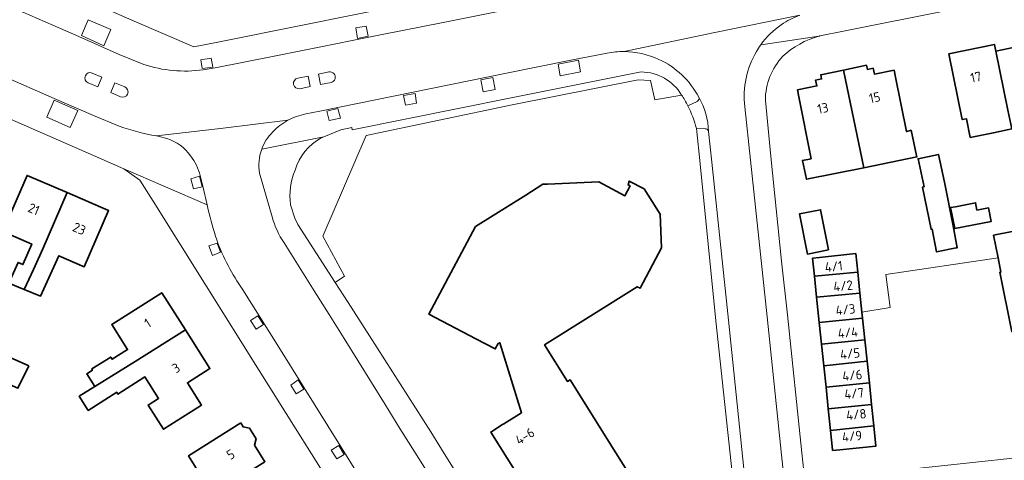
# Model space of a CAD drawing. Extents: x 152761 to 155748, y 459947 to 462743.
# Tile 109 of 256: x 154463 to 154603, y 461157 to 461219. Entities that reach past the tile are written whole.
import ezdxf
from ezdxf.enums import TextEntityAlignment as Align

# ---------------------------------------------------------------- set-up
doc = ezdxf.new("R2010")
doc.units = 0
doc.header["$LTSCALE"] = 0.75
for name, color, linetype, lineweight in [('B-RO-GR-BEPLANTING_CULTUUR_BODEMBEDEKKER-GV', 251, 'CONTINUOUS', 18), ('B-RO-GR-GROENVOORZIENING-GV', 251, 'CONTINUOUS', 18), ('B-RO-GR-HAAG-GV', 251, 'CONTINUOUS', 13), ('B-RO-IE-TERREINAFSCHEIDING_KUNSTMATIG_HEKWERK-G', 251, 'IE-TERREINAFSCHEIDING-KUNSTMATIG', 18), ('B-RO-OG-BEBOUWING-GV', 6, 'CONTINUOUS', 35), ('B-RO-OG-BEBOUWING-T18', 1, 'CONTINUOUS', 18), ('B-RO-VH-VERHARDING_ASFALT-GV', 251, 'CONTINUOUS', 18), ('B-RO-VH-VERHARDING_BETONSTRAATSTEEN-GV', 251, 'CONTINUOUS', 18), ('B-RO-VH-VERHARDING_TEGEL-GV', 251, 'CONTINUOUS', 18)]:
    doc.layers.add(name, color=color, linetype=linetype, lineweight=lineweight)
doc.styles.add('NLCS-ISO-M200-T18', font='NLCS-ISO.ttf', dxfattribs={"height": 0.36})
doc.linetypes.add('IE-TERREINAFSCHEIDING-KUNSTMATIG', pattern='A,4,[82,NLCS.SHX,S=0.75,R=90,X=0,Y=0],4,-2', length=10)

msp = doc.modelspace()

# ---------------------------------------------------------------- linework, layer by layer
at = {"layer": 'B-RO-GR-BEPLANTING_CULTUUR_BODEMBEDEKKER-GV', "flags": 128}
for points in [[(154472.232, 461217.204), (154475.403, 461215.777), (154476.413, 461218.049), (154473.201, 461219.45)], [(154468.377, 461208.043), (154467.325, 461205.638), (154470.663, 461204.158), (154471.731, 461206.589)]]:
    msp.add_lwpolyline(points, close=True, dxfattribs=at)
at = {"layer": 'B-RO-GR-GROENVOORZIENING-GV', "flags": 128}
for points in [[(154512.829, 461217.108), (154512.545, 461218.557), (154511.079, 461218.325), (154511.317, 461216.813)], [(154489.327, 461212.522), (154490.845, 461212.729), (154490.624, 461213.997), (154489.156, 461213.751)], [(154542.628, 461213.706), (154539.747, 461213.146), (154540.06, 461211.498), (154542.938, 461212.089)], [(154530.491, 461211.265), (154528.794, 461210.919), (154529.145, 461209.215), (154530.831, 461209.554)], [(154519.716, 461207.619), (154519.504, 461209.022), (154517.839, 461208.698), (154518.113, 461207.357)], [(154508.549, 461206.886), (154507.018, 461206.498), (154507.318, 461205.162), (154508.947, 461205.489)], [(154489.33, 461195.775), (154488.968, 461197.265), (154487.742, 461196.928), (154488.099, 461195.493)], [(154491.946, 461186.503), (154491.642, 461187.27), (154491.445, 461187.808), (154490.282, 461187.393), (154490.815, 461186.052)], [(154498.012, 461176.283), (154497.245, 461177.503), (154496.195, 461176.834), (154496.996, 461175.613)], [(154503.724, 461167.088), (154502.93, 461168.42), (154501.885, 461167.679), (154502.673, 461166.437)], [(154509.47, 461157.845), (154508.681, 461159.131), (154507.626, 461158.438), (154508.42, 461157.209)]]:
    msp.add_lwpolyline(points, close=True, dxfattribs=at)
for points in [[(154551.519, 461212.065), (154533.108, 461208.381), (154510.582, 461203.863), (154510.526, 461204.185), (154508.962, 461203.831), (154506.584, 461202.866), (154506.186, 461202.704)], [(154501.837, 461193.238), (154502.441, 461191.316), (154502.876, 461190.431), (154508.19, 461182.229), (154509.517, 461183.127), (154506.44, 461188.795), (154512.561, 461203.037), (154533.258, 461207.386), (154551.069, 461210.948), (154552.851, 461210.857), (154553.453, 461208.084), (154557.237, 461208.784)]]:
    msp.add_lwpolyline(points, dxfattribs=at)
at = {"layer": 'B-RO-GR-GROENVOORZIENING-GV'}
for points in [[(154557.237, 461208.784, 0.2576672), (154551.519, 461212.065)], [(154506.186, 461202.704, 0.1921237), (154502.49, 461198.151)], [(154502.49, 461198.151, 0.1239583), (154501.837, 461193.238)]]:
    msp.add_lwpolyline(points, format="xyb", dxfattribs=at)
at = {"layer": 'B-RO-GR-HAAG-GV', "flags": 128}
for points in [[(154551.519, 461212.065), (154533.108, 461208.381), (154510.582, 461203.863), (154510.526, 461204.185), (154508.962, 461203.831), (154506.584, 461202.866), (154506.186, 461202.704)], [(154501.837, 461193.238), (154502.441, 461191.316), (154502.876, 461190.431), (154508.19, 461182.229), (154509.517, 461183.127), (154506.44, 461188.795), (154512.561, 461203.037), (154533.258, 461207.386), (154551.069, 461210.948), (154552.851, 461210.857), (154553.453, 461208.084), (154557.237, 461208.784)]]:
    msp.add_lwpolyline(points, dxfattribs=at)
at = {"layer": 'B-RO-GR-HAAG-GV'}
for points in [[(154557.237, 461208.784, 0.2576672), (154551.519, 461212.065)], [(154506.186, 461202.704, 0.1921237), (154502.49, 461198.151)], [(154502.49, 461198.151, 0.1239583), (154501.837, 461193.238)]]:
    msp.add_lwpolyline(points, format="xyb", dxfattribs=at)
at = {"layer": 'B-RO-IE-TERREINAFSCHEIDING_KUNSTMATIG_HEKWERK-G', "flags": 128}
for points in [[(154586.17, 461183.331), (154602.073, 461185.69)], [(154586.759, 461178.656), (154586.17, 461183.331)], [(154582.776, 461178.018), (154586.759, 461178.656)]]:
    msp.add_lwpolyline(points, dxfattribs=at)
at = {"layer": 'B-RO-OG-BEBOUWING-GV', "flags": 128}
for points in [[(154601.731, 461214.996), (154601.533, 461215.953), (154595.068, 461214.615), (154596.995, 461205.301), (154597.582, 461205.422), (154598.131, 461202.768), (154601.403, 461203.445), (154603.991, 461203.98), (154603.449, 461206.62)], [(154601.731, 461214.996), (154603.449, 461206.62), (154603.991, 461203.98), (154610.316, 461205.289), (154609.764, 461207.926), (154608.038, 461216.3)], [(154575.589, 461199.736), (154574.362, 461199.519), (154574.929, 461196.843), (154583.035, 461198.485), (154580.188, 461212.327), (154576.951, 461211.662), (154577.07, 461211.073), (154576.227, 461210.902), (154576.394, 461210.07), (154573.633, 461209.518), (154573.829, 461208.537)], [(154580.188, 461212.327), (154583.035, 461198.485), (154590.557, 461200.009), (154590.51, 461200.227), (154589.75, 461203.786), (154589.132, 461203.632), (154589.074, 461203.617), (154587.533, 461211.317), (154587.336, 461212.297), (154584.556, 461211.741), (154584.388, 461212.579), (154583.546, 461212.405), (154583.425, 461212.993)], [(154595.698, 461190.25), (154594.483, 461196.412), (154593.618, 461200.359), (154590.726, 461199.764), (154591.581, 461195.782), (154591.371, 461195.744), (154592.585, 461189.76), (154592.707, 461189.784), (154593.363, 461186.55), (154596.121, 461187.109), (154596.284, 461187.142)], [(154470.203, 461194.947), (154464.55, 461197.392), (154461.108, 461189.433), (154465.198, 461187.664), (154463.947, 461184.763), (154463.271, 461185.069), (154461.962, 461182.131), (154464.148, 461181.217), (154465.455, 461184.08), (154466.77, 461186.984)], [(154646.023, 461179.543), (154646.119, 461179.563), (154644.949, 461185.061), (154642.663, 461195.807), (154633.311, 461193.944), (154633.014, 461195.187), (154625.128, 461193.615), (154625.155, 461193.291), (154617.101, 461191.752), (154617.047, 461191.995), (154601.424, 461188.917), (154602.073, 461185.69), (154602.472, 461183.701), (154602.329, 461183.673), (154603.996, 461175.237), (154604.108, 461175.259), (154614.202, 461177.253), (154613.352, 461181.553), (154618.709, 461182.612), (154619.743, 461177.371), (154629.97, 461179.391), (154629.539, 461181.575), (154634.891, 461182.632), (154635.915, 461177.447)], [(154464.148, 461181.217), (154466.437, 461180.26), (154469.02, 461186.011), (154472.644, 461184.444), (154476.086, 461192.403), (154470.203, 461194.947), (154466.77, 461186.984), (154465.455, 461184.08)], [(154578.064, 461186.847), (154576.912, 461192.535), (154573.914, 461191.927), (154575.064, 461186.243)], [(154595.343, 461192.822), (154595.914, 461189.877), (154601.099, 461190.882), (154600.728, 461192.796), (154599.069, 461192.474), (154598.87, 461193.505), (154596.04, 461192.957)], [(154575.772, 461185.66), (154576.042, 461183.093), (154582.183, 461183.669), (154581.906, 461186.304), (154576.766, 461185.765)], [(154582.492, 461180.721), (154582.183, 461183.669), (154576.042, 461183.093), (154576.351, 461180.149)], [(154486.961, 461175.492), (154483.621, 461180.771), (154476.525, 461176.281), (154478.786, 461172.708), (154476.59, 461171.336), (154476.401, 461171.633), (154473.698, 461169.958), (154473.806, 461169.769), (154472.995, 461169.282), (154474.13, 461167.471), (154479.854, 461171.02)], [(154576.73, 461176.539), (154582.865, 461177.167), (154582.776, 461178.018), (154582.492, 461180.721), (154576.351, 461180.149)], [(154577.05, 461173.483), (154583.186, 461174.111), (154582.865, 461177.167), (154576.73, 461176.539)], [(154474.13, 461167.471), (154471.94, 461166.093), (154473.21, 461164.093), (154477.238, 461166.66), (154477.373, 461166.39), (154481.239, 461168.83), (154483.162, 461165.791), (154481.672, 461164.849), (154483.848, 461161.409), (154489.265, 461164.837), (154487.26, 461168.006), (154490.429, 461170.011), (154486.961, 461175.492), (154479.854, 461171.02)], [(154577.371, 461170.427), (154583.507, 461171.055), (154583.186, 461174.111), (154577.05, 461173.483)], [(154464.777, 461170.411), (154462.142, 461171.587), (154460.587, 461168.358), (154463.236, 461167.222)], [(154583.507, 461171.055), (154577.371, 461170.427), (154577.692, 461167.37), (154583.828, 461167.998)], [(154584.149, 461164.942), (154583.828, 461167.998), (154577.692, 461167.37), (154578.013, 461164.314)], [(154584.47, 461161.886), (154584.149, 461164.942), (154578.013, 461164.314), (154578.334, 461161.258)], [(154494.82, 461162.326), (154487.406, 461157.664), (154490.801, 461152.175), (154498.23, 461156.817), (154496.766, 461159.159), (154496.978, 461160.057), (154496.045, 461161.548), (154495.143, 461161.758)], [(154578.634, 461158.396), (154579.629, 461158.5), (154584.769, 461159.04), (154584.47, 461161.886), (154578.334, 461161.258), (154578.621, 461158.521)]]:
    msp.add_lwpolyline(points, close=True, dxfattribs=at)
msp.add_lwpolyline([(154553.94, 461148.526), (154547.942, 461158.074), (154541.438, 461168.429), (154541.069, 461168.197), (154537.84, 461173.367), (154550.97, 461181.614), (154551.357, 461181.409), (154554.378, 461187.135), (154554.194, 461191.897), (154551.932, 461195.471), (154549.82, 461196.58), (154549.653, 461196.047), (154549.945, 461195.893), (154549.22, 461194.513), (154545.505, 461196.467), (154538.229, 461196.164), (154537.604, 461196.138), (154536.8, 461195.632), (154535.179, 461194.612), (154528.063, 461190.137), (154521.456, 461177.717), (154528.084, 461174.25), (154530.854, 461172.801), (154531.251, 461173.562), (154531.492, 461173.686), (154534.562, 461163.766), (154532.049, 461162.185), (154531.894, 461162.087), (154530.199, 461161.02), (154541.799, 461142.592)], dxfattribs=at)
at = {"layer": 'B-RO-VH-VERHARDING_ASFALT-GV', "flags": 128}
for points in [[(154601.874, 461237.738), (154596.129, 461237.689), (154592.086, 461236.605), (154576.236, 461233.35), (154550.879, 461228.245), (154530.265, 461224.068), (154518.667, 461221.731), (154517.61, 461221.518), (154503.565, 461218.688), (154491.554, 461216.288), (154488.138, 461215.605), (154479.722, 461219.238), (154460.162, 461227.783), (154439.445, 461236.852), (154432.744, 461239.803), (154425.499, 461242.839)], [(154576.815, 461217.155), (154580.173, 461217.826), (154610.22, 461223.882), (154620.904, 461226.027), (154631.059, 461228.089), (154654.02, 461232.668), (154678.651, 461237.649), (154692.165, 461240.508)], [(154421.243, 461239.147), (154424.593, 461237.704), (154430.64, 461235.099), (154436.181, 461232.671), (154442.161, 461230.071), (154458.349, 461222.989), (154468.174, 461218.685), (154471.848, 461217.07), (154477.582, 461214.538), (154481.07, 461213.133)], [(154481.07, 461213.133), (154477.582, 461214.538), (154471.848, 461217.07), (154468.174, 461218.685), (154458.349, 461222.989), (154442.161, 461230.071), (154436.181, 461232.671), (154430.64, 461235.099), (154424.593, 461237.704), (154423.029, 461234.075), (154424.402, 461233.483)], [(154615.335, 461237.606), (154597.808, 461234.158), (154576.551, 461229.834), (154559.953, 461226.444), (154554.414, 461225.342), (154550.471, 461224.54), (154531.009, 461220.591), (154523.489, 461219.08), (154514.577, 461217.314), (154504.255, 461215.229), (154499.546, 461214.299), (154491.174, 461212.626), (154489.47, 461212.364)], [(154489.47, 461212.364), (154491.174, 461212.626), (154499.546, 461214.299), (154504.255, 461215.229), (154514.577, 461217.314), (154523.489, 461219.08), (154531.009, 461220.591), (154550.471, 461224.54), (154554.414, 461225.342), (154559.953, 461226.444), (154576.551, 461229.834), (154597.808, 461234.158)], [(154423.803, 461232.095), (154422.412, 461232.713), (154420.769, 461229.088), (154426.734, 461226.465), (154432.232, 461224.078), (154438.193, 461221.448), (154454.381, 461214.401), (154462.892, 461210.703), (154468.383, 461208.309), (154473.927, 461205.889), (154477.592, 461204.352)], [(154477.592, 461204.352), (154473.927, 461205.889), (154468.383, 461208.309), (154462.892, 461210.703), (154454.381, 461214.401), (154438.193, 461221.448), (154432.232, 461224.078), (154426.734, 461226.465), (154420.769, 461229.088)], [(154410.209, 461227.942), (154416.545, 461225.233), (154424.707, 461221.742), (154452.014, 461209.793), (154471.993, 461201.054), (154478.244, 461198.339), (154490.026, 461193.223), (154489.429, 461195.858), (154489.067, 461197.356)], [(154549.083, 461214.94), (154561.95, 461217.624), (154574.004, 461220.095)], [(154574.004, 461220.095), (154561.95, 461217.624), (154549.083, 461214.94)], [(154576.681, 461217.119), (154569.11, 461216.007), (154568.457, 461215.911)], [(154568.457, 461215.911), (154569.11, 461216.007), (154576.681, 461217.119)], [(154504.02, 461206.106), (154505.987, 461206.487), (154532.459, 461211.863), (154541.317, 461213.676), (154546.69, 461214.727)], [(154546.69, 461214.727), (154541.317, 461213.676), (154532.459, 461211.863), (154505.987, 461206.487), (154504.02, 461206.106)], [(154473.78, 461211.903), (154475.14, 461211.303), (154474.553, 461209.93), (154473.17, 461210.521)], [(154507.594, 461210.571), (154506.084, 461210.281), (154505.813, 461211.752), (154507.288, 461212.048)], [(154506.584, 461202.866), (154508.962, 461203.831), (154510.526, 461204.185), (154510.582, 461203.863), (154533.108, 461208.381), (154551.519, 461212.065)], [(154477.78, 461208.536), (154476.4, 461209.148), (154476.99, 461210.525), (154478.384, 461209.922)], [(154502.876, 461211.179), (154504.352, 461211.471), (154504.636, 461209.988)], [(154504.636, 461209.988), (154503.158, 461209.675)], [(154559.437, 461207.884), (154558.125, 461207.263)], [(154558.125, 461207.263), (154559.437, 461207.884)], [(154578.97, 461113.797), (154578.04, 461122.817), (154574.965, 461151.695), (154574.695, 461154.112), (154574.289, 461158.066), (154572.246, 461177.629), (154571.396, 461185.225), (154569.891, 461200.082), (154569.104, 461208.021)], [(154566.215, 461207.108), (154567.003, 461199.568), (154569.357, 461177.334), (154572.008, 461151.893), (154575.125, 461122.687), (154575.758, 461116.675), (154575.908, 461115.185), (154577.729, 461097.787), (154578.086, 461093.886)], [(154578.086, 461093.886), (154577.729, 461097.787), (154575.908, 461115.185), (154575.758, 461116.675), (154575.125, 461122.687), (154572.008, 461151.893), (154569.357, 461177.334), (154567.003, 461199.568), (154566.215, 461207.108)], [(154482.881, 461202.98), (154492.305, 461204.104), (154501.492, 461205.198)], [(154501.492, 461205.198), (154492.305, 461204.104), (154482.881, 461202.98)], [(154559.327, 461204.026), (154560.561, 461204.015)], [(154560.561, 461204.015), (154559.327, 461204.026), (154559.882, 461199.026), (154562.077, 461176.766), (154564.852, 461150.865), (154567.699, 461123.529), (154567.876, 461121.83), (154568.409, 461116.507), (154570.42, 461096.432), (154570.613, 461094.451)], [(154572.608, 461094.283), (154572.317, 461097.002), (154569.634, 461122.033), (154566.535, 461151.208), (154563.866, 461176.854), (154561.503, 461199.257), (154561.072, 461203.606)], [(154561.072, 461203.606), (154561.503, 461199.257), (154563.866, 461176.854), (154566.535, 461151.208), (154569.634, 461122.033), (154572.317, 461097.002), (154572.608, 461094.283)], [(154506.186, 461202.704), (154506.584, 461202.866), (154497.766, 461201.104)], [(154497.766, 461201.104), (154506.584, 461202.866)], [(154490.026, 461193.223), (154478.244, 461198.339), (154480.497, 461196.74), (154482.381, 461193.761), (154497.42, 461169.736), (154509.923, 461149.794), (154522.885, 461129.019), (154531.057, 461116.023)], [(154489.067, 461197.356), (154489.429, 461195.858), (154490.026, 461193.223), (154490.185, 461192.523)], [(154497.451, 461197.723), (154499.249, 461191.502)], [(154499.249, 461191.502), (154497.451, 461197.723)], [(154490.185, 461192.523), (154490.026, 461193.223)], [(154552.124, 461112.368), (154550.339, 461115.166), (154550.338, 461115.167), (154537.203, 461136.218), (154536.381, 461137.551), (154523.243, 461158.6), (154521.704, 461161.04), (154513.06, 461174.649), (154510.021, 461179.383), (154508.19, 461182.229), (154502.876, 461190.431), (154502.441, 461191.316), (154501.837, 461193.238)], [(154500.939, 461187.85), (154505.184, 461181.052), (154507.313, 461177.662), (154509.431, 461174.259), (154515.249, 461164.926), (154517.357, 461161.512), (154520.342, 461156.753), (154534.287, 461134.398), (154547.502, 461113.208), (154549.32, 461110.242)], [(154549.32, 461110.242), (154547.502, 461113.208), (154534.287, 461134.398), (154520.342, 461156.753), (154517.357, 461161.512), (154515.249, 461164.926), (154509.431, 461174.259), (154507.313, 461177.662), (154505.184, 461181.052), (154500.939, 461187.85)], [(154522.033, 461106.541), (154530.482, 461102.559), (154534.49, 461110.858), (154537.099, 461106.709), (154539.79, 461102.454), (154542.611, 461105.052), (154540.321, 461108.703), (154527.626, 461129.044), (154515.458, 461148.551), (154513.304, 461151.979), (154512.264, 461153.641), (154500.19, 461173.066), (154495.084, 461181.198)], [(154495.084, 461181.198), (154500.19, 461173.066), (154512.264, 461153.641), (154513.304, 461151.979), (154515.458, 461148.551), (154527.626, 461129.044), (154540.321, 461108.703), (154542.611, 461105.052), (154542.861, 461104.653)]]:
    msp.add_lwpolyline(points, dxfattribs=at)
at = {"layer": 'B-RO-VH-VERHARDING_ASFALT-GV'}
for points in [[(154574.004, 461220.095, 0.0645599), (154571.355, 461218.748)], [(154571.355, 461218.748, -0.0645599), (154574.004, 461220.095)], [(154571.355, 461218.748, 0.0880551), (154568.457, 461215.911)], [(154568.457, 461215.911, -0.0880551), (154571.355, 461218.748)], [(154568.457, 461215.911, 0.0242917), (154567.846, 461214.96)], [(154567.846, 461214.96, -0.0242917), (154568.457, 461215.911)], [(154571.596, 461214.271, -0.1231399), (154576.681, 461217.119)], [(154576.681, 461217.119, -0.0139208), (154576.815, 461217.155)], [(154546.69, 461214.727, -0.0497434), (154549.083, 461214.94)], [(154549.083, 461214.94, 0.0497434), (154546.69, 461214.727)], [(154549.083, 461214.94, -0.1052926), (154554.003, 461213.84)], [(154554.003, 461213.84, 0.1052926), (154549.083, 461214.94)], [(154567.846, 461214.96, 0.1695497), (154566.215, 461207.108)], [(154566.215, 461207.108, -0.1695497), (154567.846, 461214.96)], [(154489.47, 461212.364, -0.11726), (154481.07, 461213.133)], [(154481.07, 461213.133, 0.11726), (154489.47, 461212.364)], [(154554.003, 461213.84, -0.165516), (154559.673, 461208.478)], [(154559.673, 461208.478, 0.165516), (154554.003, 461213.84)], [(154569.104, 461208.021, -0.1926368), (154571.596, 461214.271)], [(154473.17, 461210.521, -0.9881721), (154473.78, 461211.903)], [(154507.288, 461212.048, -1.0020821), (154507.594, 461210.571)], [(154551.519, 461212.065, -0.2576672), (154557.237, 461208.784)], [(154503.158, 461209.675, -0.9679649), (154502.876, 461211.179)], [(154478.384, 461209.922, -0.9970461), (154477.78, 461208.536)], [(154557.237, 461208.784, -0.0287313), (154558.125, 461207.263)], [(154559.673, 461208.478, -0.4003508), (154559.437, 461207.884)], [(154559.437, 461207.884, 0.4003508), (154559.673, 461208.478)], [(154561.072, 461203.606, 0.1188282), (154559.673, 461208.478)], [(154559.673, 461208.478, -0.1188282), (154561.072, 461203.606)], [(154558.125, 461207.263, -0.0574538), (154559.327, 461204.026)], [(154499.343, 461203.563, -0.0766599), (154501.492, 461205.198)], [(154501.492, 461205.198, 0.0766599), (154499.343, 461203.563)], [(154501.492, 461205.198, -0.0758283), (154504.02, 461206.106)], [(154504.02, 461206.106, 0.0758283), (154501.492, 461205.198)], [(154482.881, 461202.98, -0.0389286), (154477.592, 461204.352)], [(154477.592, 461204.352, 0.0389286), (154482.881, 461202.98)], [(154497.766, 461201.104, -0.111006), (154499.343, 461203.563)], [(154499.343, 461203.563, 0.111006), (154497.766, 461201.104)], [(154560.561, 461204.015, -0.4240039), (154561.072, 461203.606)], [(154561.072, 461203.606, 0.4240039), (154560.561, 461204.015)], [(154484.334, 461202.602, 0.0521762), (154482.881, 461202.98)], [(154482.881, 461202.98, -0.0521762), (154484.334, 461202.602)], [(154487.698, 461200.165, 0.1612217), (154484.334, 461202.602)], [(154484.334, 461202.602, -0.1612217), (154487.698, 461200.165)], [(154502.49, 461198.151, -0.1921237), (154506.186, 461202.704)], [(154497.766, 461201.104, 0.1292595), (154497.451, 461197.723)], [(154497.451, 461197.723, -0.1292595), (154497.766, 461201.104)], [(154489.067, 461197.356, 0.1037607), (154487.698, 461200.165)], [(154487.698, 461200.165, -0.1037607), (154489.067, 461197.356)], [(154501.837, 461193.238, -0.1239583), (154502.49, 461198.151)], [(154491.398, 461188.267, -0.0162331), (154490.185, 461192.523)], [(154490.185, 461192.523, 0.0162331), (154491.398, 461188.267)], [(154499.249, 461191.502, 0.0804985), (154500.939, 461187.85)], [(154500.939, 461187.85, -0.0804985), (154499.249, 461191.502)], [(154495.084, 461181.198, -0.0648006), (154491.398, 461188.267)], [(154491.398, 461188.267, 0.0648006), (154495.084, 461181.198)]]:
    msp.add_lwpolyline(points, format="xyb", dxfattribs=at)
at = {"layer": 'B-RO-VH-VERHARDING_ASFALT-GV', "flags": 128}
for points in [[(154472.232, 461217.204), (154473.201, 461219.45), (154476.413, 461218.049), (154475.403, 461215.777)], [(154512.829, 461217.108), (154511.317, 461216.813), (154511.079, 461218.325), (154512.545, 461218.557)], [(154489.327, 461212.522), (154489.156, 461213.751), (154490.624, 461213.997), (154490.845, 461212.729)], [(154542.628, 461213.706), (154542.938, 461212.089), (154540.06, 461211.498), (154539.747, 461213.146)], [(154530.491, 461211.265), (154530.831, 461209.554), (154529.145, 461209.215), (154528.794, 461210.919)], [(154519.716, 461207.619), (154518.113, 461207.357), (154517.839, 461208.698), (154519.504, 461209.022)], [(154468.377, 461208.043), (154471.731, 461206.589), (154470.663, 461204.158), (154467.325, 461205.638)], [(154508.549, 461206.886), (154508.947, 461205.489), (154507.318, 461205.162), (154507.018, 461206.498)], [(154489.33, 461195.775), (154488.099, 461195.493), (154487.742, 461196.928), (154488.968, 461197.265)], [(154491.946, 461186.503), (154490.815, 461186.052), (154490.282, 461187.393), (154491.445, 461187.808), (154491.642, 461187.27)], [(154498.012, 461176.283), (154496.996, 461175.613), (154496.195, 461176.834), (154497.245, 461177.503)], [(154503.724, 461167.088), (154502.673, 461166.437), (154501.885, 461167.679), (154502.93, 461168.42)], [(154509.47, 461157.845), (154508.42, 461157.209), (154507.626, 461158.438), (154508.681, 461159.131)]]:
    msp.add_lwpolyline(points, close=True, dxfattribs=at)
at = {"layer": 'B-RO-VH-VERHARDING_BETONSTRAATSTEEN-GV'}
for points in [[(154473.78, 461211.903, 0.9881721), (154473.17, 461210.521)], [(154507.594, 461210.571, 1.0020821), (154507.288, 461212.048)], [(154502.876, 461211.179, 0.9679649), (154503.158, 461209.675)], [(154477.78, 461208.536, 0.9970461), (154478.384, 461209.922)]]:
    msp.add_lwpolyline(points, format="xyb", dxfattribs=at)
at = {"layer": 'B-RO-VH-VERHARDING_BETONSTRAATSTEEN-GV', "flags": 128}
for points in [[(154473.17, 461210.521), (154474.553, 461209.93), (154475.14, 461211.303), (154473.78, 461211.903)], [(154507.288, 461212.048), (154505.813, 461211.752), (154506.084, 461210.281), (154507.594, 461210.571)], [(154478.384, 461209.922), (154476.99, 461210.525), (154476.4, 461209.148), (154477.78, 461208.536)], [(154503.158, 461209.675), (154504.636, 461209.988), (154504.352, 461211.471), (154502.876, 461211.179)]]:
    msp.add_lwpolyline(points, dxfattribs=at)
at = {"layer": 'B-RO-VH-VERHARDING_TEGEL-GV', "flags": 128}
msp.add_lwpolyline([(154633.992, 461162.693), (154633.914, 461162.659), (154632.302, 461161.97), (154627.207, 461159.793), (154624.245, 461159.476), (154622.585, 461159.298), (154606.705, 461157.597), (154606.36, 461157.56), (154586.999, 461155.499), (154574.695, 461154.112), (154574.965, 461151.695), (154582.783, 461152.574), (154585.588, 461152.88), (154588.172, 461153.163), (154601.204, 461154.587), (154603.577, 461154.84), (154605.964, 461155.095), (154627.816, 461157.425), (154632.643, 461159.487), (154638.506, 461146.012), (154645.839, 461129.319), (154648.142, 461130.23), (154640.749, 461146.972), (154634.887, 461160.459)], close=True, dxfattribs=at)

# ---------------------------------------------------------------- texts
at = {"layer": 'B-RO-OG-BEBOUWING-T18', "style": 'NLCS-ISO-M200-T18'}
for s, rotation, p in [('17', 11.7, (154598.92, 461211.327)), ('15', 11.7, (154584.588, 461208.43)), ('13', 11.7, (154577.247, 461206.917)), ('21', 336.6, (154465.501, 461192.623)), ('23', 336.6, (154471.94, 461189.838)), ('4/1', 5.8, (154578.79, 461184.49)), ('4/2', 5.9, (154580.108, 461181.741)), ('4/3', 5.9, (154580.452, 461178.379)), ('1', 32.3, (154481.614, 461176.462)), ('4/4', 5.9, (154580.786, 461175.119)), ('4/5', 5.9, (154581.092, 461172.136)), ('3', 32.3, (154485.64, 461170.099)), ('4/6', 5.9, (154581.406, 461169.068)), ('4/7', 5.9, (154581.671, 461166.491)), ('4/8', 5.9, (154581.976, 461163.512)), ('4-6', 32.1, (154535.044, 461160.436)), ('4/9', 5.8, (154581.38, 461160.43)), ('5', 31.8, (154493.373, 461157.85))]:
    msp.add_text(s, height=1.35, rotation=rotation, dxfattribs=at).set_placement(p, align=Align.MIDDLE)

doc.saveas('drawing.dxf')
